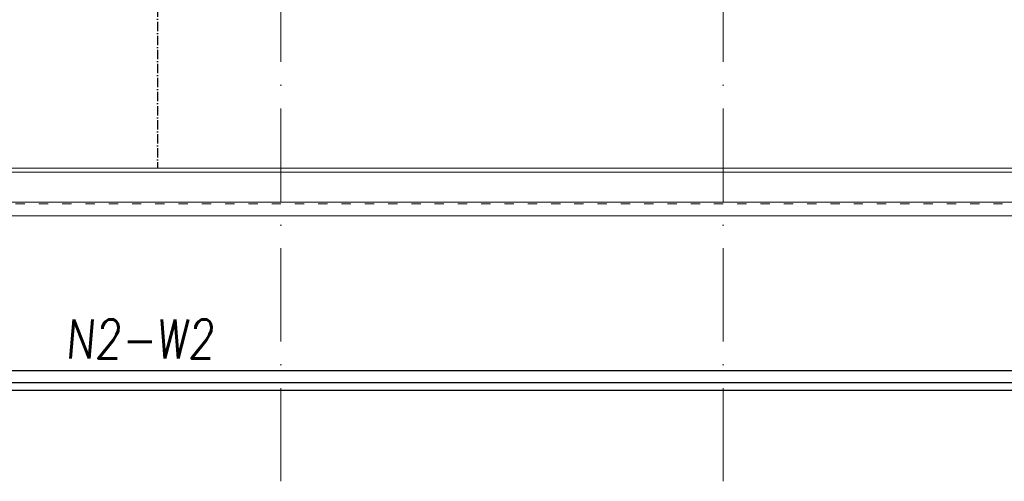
# Model space of a CAD drawing. Header units: millimetres. Extents: x -6513 to 30474, y -6915 to 65597.
# Tile 255 of 256: x 884 to 2153, y 30715 to 31310. Entities that reach past the tile are written whole.
import ezdxf

# ---------------------------------------------------------------- set-up
doc = ezdxf.new("R2010")
doc.units = ezdxf.units.MM
doc.linetypes.add('ACAD_ISO03W100', pattern=[30, 12, -18])
doc.linetypes.add('ACAD_ISO10W100', pattern=[18, 12, -3, 0, -3])
for name, color, linetype, lineweight in [('A_osie', 8, 'ACAD_ISO10W100', 5), ('A_przerywana', 8, 'ACAD_ISO03W100', 5), ('ARCHWIG CIEŃKO', 8, 'Continuous', 13), ('E_technologia', 1, 'ACAD_ISO10W100', 30), ('R-TABELKA', 8, 'Continuous', 25)]:
    doc.layers.add(name, color=color, linetype=linetype, lineweight=lineweight)
doc.layers.add('DB_WM_wywies-opis', color=8, linetype='Continuous')
doc.styles.add('ROMANSS', font='romans.shx', dxfattribs={"width": 0.8, "oblique": 5})

msp = doc.modelspace()

# ---------------------------------------------------------------- linework, layer by layer
at = {"layer": 'A_osie', "color": 252, "ltscale": 10}
for p, q in [((1220.554, 30715.143), (1220.554, 32567.24)), ((1790.554, 30715.143), (1790.554, 32567.24))]:
    msp.add_line(p, q, dxfattribs=at)
at = {"layer": 'A_przerywana', "color": 252}
msp.add_line((-2781.446, 31072.583), (2431.243, 31072.583), dxfattribs=at)
at = {"layer": 'ARCHWIG CIEŃKO', "color": 252}
for p, q in [((-2781.446, 31118.375), (2431.243, 31118.375)), ((-2781.446, 31113.375), (2431.243, 31113.375)), ((-2781.446, 31074.875), (2431.243, 31074.875)), ((-2781.446, 31056.875), (2431.243, 31056.875))]:
    msp.add_line(p, q, dxfattribs=at)
at = {"layer": 'DB_WM_wywies-opis'}
msp.add_line((-2859.319, 30842.29), (2395.248, 30842.29), dxfattribs=at)
at = {"layer": 'E_technologia'}
msp.add_line((1061.256, 32447.375), (1061.256, 31118.375), dxfattribs=at)
at = {"layer": 'R-TABELKA'}
for p, q in [((-3030.351, 30857.654), (8264.292, 30857.654)), ((-3155.351, 30832.654), (8289.292, 30832.654))]:
    msp.add_line(p, q, dxfattribs=at)

# ---------------------------------------------------------------- texts
at = {"layer": 'DB_WM_wywies-opis', "insert": (942.468, 30923.414), "char_height": 50, "width": 160.86486, "attachment_point": 1, "style": 'ROMANSS'}
msp.add_mtext('N2-W2', dxfattribs=at)

doc.saveas('drawing.dxf')
